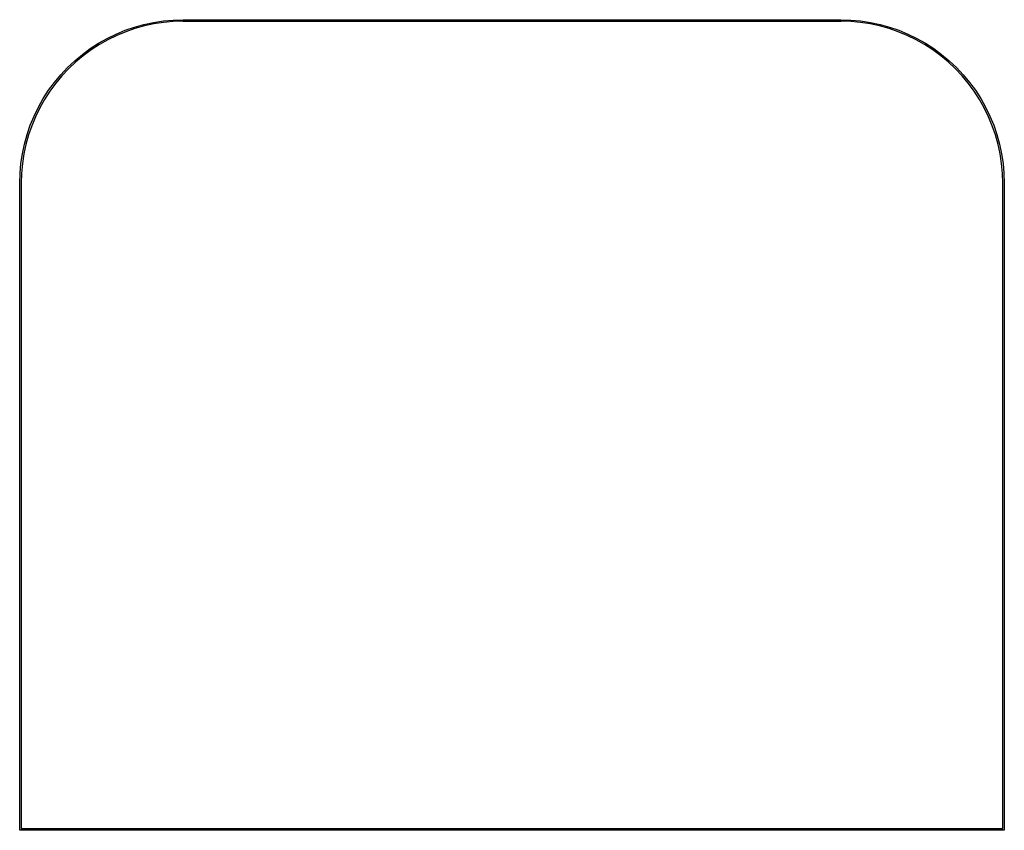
# Model space of a CAD drawing. Extents: x 0.01 to 2.39, y 0.01 to 1.97.
import ezdxf

# ---------------------------------------------------------------- set-up
doc = ezdxf.new("R2010")
doc.units = 0
doc.header["$MEASUREMENT"] = 0
doc.layers.add('BLACK', color=7, linetype='CONTINUOUS')

msp = doc.modelspace()

# ---------------------------------------------------------------- linework, layer by layer
at = {"layer": 'BLACK', "linetype": 'CONTINUOUS'}
for p, q in [((0.286, 1.9526), (0.309, 1.959)), ((0.3099, 1.9553), (0.2871, 1.949)), ((0.309, 1.959), (0.3324, 1.964)), ((0.3331, 1.9603), (0.3099, 1.9553)), ((0.3324, 1.964), (0.356, 1.9676)), ((0.3565, 1.9639), (0.3331, 1.9603)), ((0.356, 1.9676), (0.3798, 1.9697)), ((0.38, 1.966), (0.3565, 1.9639)), ((0.3798, 1.9697), (0.4037, 1.9705)), ((0.4033, 1.9667), (0.38, 1.966)), ((0.4037, 1.9665), (0.4033, 1.9667)), ((0.4037, 1.9705), (1.9963, 1.9705)), ((1.9963, 1.9665), (0.4037, 1.9665)), ((1.9963, 1.9705), (2.0202, 1.9697)), ((1.9967, 1.9667), (1.9963, 1.9665)), ((2.02, 1.966), (1.9967, 1.9667)), ((2.0435, 1.9639), (2.02, 1.966)), ((2.0202, 1.9697), (2.044, 1.9676)), ((2.0669, 1.9603), (2.0435, 1.9639)), ((2.044, 1.9676), (2.0676, 1.964)), ((2.0901, 1.9553), (2.0669, 1.9603)), ((2.0676, 1.964), (2.091, 1.959)), ((2.1129, 1.949), (2.0901, 1.9553)), ((2.091, 1.959), (2.114, 1.9526)), ((0.2198, 1.9251), (0.2413, 1.9356)), ((0.2429, 1.9322), (0.2216, 1.9218)), ((0.2413, 1.9356), (0.2634, 1.9448)), ((0.2647, 1.9412), (0.2429, 1.9322)), ((0.2634, 1.9448), (0.286, 1.9526)), ((0.2871, 1.949), (0.2647, 1.9412)), ((2.1353, 1.9412), (2.1129, 1.949)), ((2.114, 1.9526), (2.1366, 1.9448)), ((2.1571, 1.9322), (2.1353, 1.9412)), ((2.1366, 1.9448), (2.1587, 1.9356)), ((2.1784, 1.9218), (2.1571, 1.9322)), ((2.1587, 1.9356), (2.1802, 1.9251)), ((0.1789, 1.9004), (0.199, 1.9134)), ((0.2009, 1.9102), (0.1811, 1.8973)), ((0.199, 1.9134), (0.2198, 1.9251)), ((0.2216, 1.9218), (0.2009, 1.9102)), ((2.1991, 1.9102), (2.1784, 1.9218)), ((2.1802, 1.9251), (2.201, 1.9134)), ((2.2189, 1.8973), (2.1991, 1.9102)), ((2.201, 1.9134), (2.2211, 1.9004)), ((0.1413, 1.871), (0.1597, 1.8863)), ((0.1597, 1.8863), (0.1789, 1.9004)), ((0.1811, 1.8973), (0.162, 1.8833)), ((2.238, 1.8833), (2.2189, 1.8973)), ((2.2211, 1.9004), (2.2403, 1.8863)), ((2.2403, 1.8863), (2.2587, 1.871)), ((0.1239, 1.8546), (0.1413, 1.871)), ((0.1438, 1.8681), (0.1266, 1.8519)), ((0.162, 1.8833), (0.1438, 1.8681)), ((2.2562, 1.8681), (2.238, 1.8833)), ((2.2734, 1.8519), (2.2562, 1.8681)), ((2.2587, 1.871), (2.2761, 1.8546)), ((0.0922, 1.8188), (0.1075, 1.8372)), ((0.1075, 1.8372), (0.1239, 1.8546)), ((0.1266, 1.8519), (0.1104, 1.8347)), ((2.2896, 1.8347), (2.2734, 1.8519)), ((2.2761, 1.8546), (2.2925, 1.8372)), ((2.2925, 1.8372), (2.3078, 1.8188)), ((0.0781, 1.7996), (0.0922, 1.8188)), ((0.0952, 1.8165), (0.0812, 1.7974)), ((0.1104, 1.8347), (0.0952, 1.8165)), ((2.3048, 1.8165), (2.2896, 1.8347)), ((2.3188, 1.7974), (2.3048, 1.8165)), ((2.3078, 1.8188), (2.3219, 1.7996)), ((0.0651, 1.7795), (0.0781, 1.7996)), ((0.0812, 1.7974), (0.0683, 1.7775)), ((2.3317, 1.7775), (2.3188, 1.7974)), ((2.3219, 1.7996), (2.3349, 1.7795)), ((0.0534, 1.7587), (0.0651, 1.7795)), ((0.0683, 1.7775), (0.0567, 1.7569)), ((2.3433, 1.7569), (2.3317, 1.7775)), ((2.3349, 1.7795), (2.3466, 1.7587)), ((0.0429, 1.7372), (0.0534, 1.7587)), ((0.0567, 1.7569), (0.0463, 1.7356)), ((2.3537, 1.7356), (2.3433, 1.7569)), ((2.3466, 1.7587), (2.3571, 1.7372)), ((0.0337, 1.7151), (0.0429, 1.7372)), ((0.0463, 1.7356), (0.0373, 1.7138)), ((2.3627, 1.7138), (2.3537, 1.7356)), ((2.3571, 1.7372), (2.3663, 1.7151)), ((0.0259, 1.6925), (0.0337, 1.7151)), ((0.0373, 1.7138), (0.0295, 1.6914)), ((2.3705, 1.6914), (2.3627, 1.7138)), ((2.3663, 1.7151), (2.374, 1.6925)), ((0.0145, 1.6461), (0.0195, 1.6695)), ((0.0195, 1.6695), (0.0259, 1.6925)), ((0.0295, 1.6914), (0.0232, 1.6686)), ((2.3768, 1.6686), (2.3705, 1.6914)), ((2.374, 1.6925), (2.3805, 1.6695)), ((2.3805, 1.6695), (2.3855, 1.6461)), ((0.0109, 1.6225), (0.0145, 1.6461)), ((0.0182, 1.6455), (0.0146, 1.622)), ((0.0232, 1.6686), (0.0182, 1.6455)), ((2.3818, 1.6455), (2.3768, 1.6686)), ((2.3853, 1.622), (2.3818, 1.6455)), ((2.3855, 1.6461), (2.3891, 1.6225)), ((0.0088, 1.5987), (0.0109, 1.6225)), ((0.0146, 1.622), (0.0125, 1.5985)), ((2.3875, 1.5985), (2.3853, 1.622)), ((2.3891, 1.6225), (2.3912, 1.5987)), ((0.008, 1.5748), (0.0088, 1.5987)), ((0.0125, 1.5985), (0.0118, 1.5752)), ((2.3882, 1.5752), (2.3875, 1.5985)), ((2.3912, 1.5987), (2.392, 1.5748)), ((0.008, 0.01), (0.008, 1.5748)), ((0.0118, 1.5752), (0.012, 1.5748)), ((0.012, 1.5748), (0.012, 0.012)), ((2.388, 1.5748), (2.3882, 1.5752)), ((2.388, 0.012), (2.388, 1.5748)), ((2.392, 1.5748), (2.392, 0.01)), ((0.0086, 0.0086), (0.008, 0.01)), ((0.01, 0.008), (0.0086, 0.0086)), ((2.39, 0.008), (0.01, 0.008)), ((0.012, 0.012), (2.388, 0.012)), ((2.3914, 0.0086), (2.39, 0.008)), ((2.392, 0.01), (2.3914, 0.0086))]:
    msp.add_line(p, q, dxfattribs=at)

doc.saveas('drawing.dxf')
